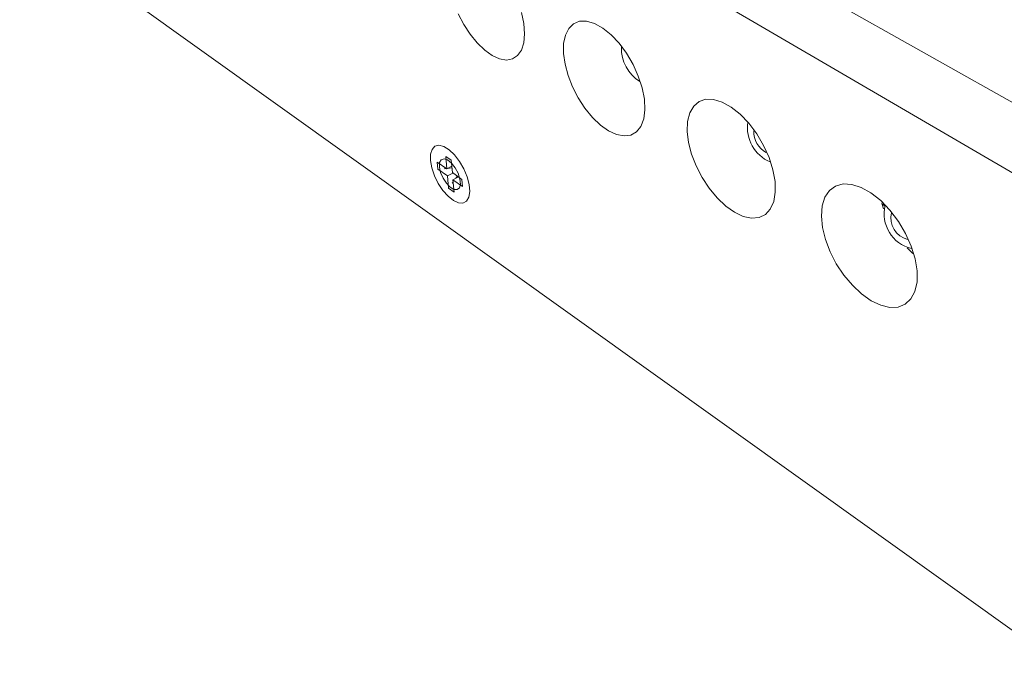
# Model space of a CAD drawing. Header units: millimetres. Extents: x 283 to 424, y 149 to 370.
# Tile 2 of 8: x 287 to 350, y 280 to 323. Entities that reach past the tile are written whole.
import ezdxf

# ---------------------------------------------------------------- set-up
doc = ezdxf.new("R2010")
doc.units = ezdxf.units.MM
doc.header["$LTSCALE"] = 2

msp = doc.modelspace()

# ---------------------------------------------------------------- linework, layer by layer
at = {"color": 7, "linetype": 'Continuous', "lineweight": 15}
for p, q in [((355.014, 280.454), (286.751, 329.306)), ((335.492, 326.243), (360.162, 312.326)), ((331.683, 324.23), (356.366, 309.807)), ((314.667, 313.782), (314.304, 314.037)), ((314.304, 314.037), (314.374, 313.237)), ((314.374, 313.237), (313.764, 313.668)), ((313.764, 313.668), (313.806, 313.199)), ((314.699, 313.412), (314.374, 313.237)), ((314.736, 312.982), (314.667, 313.782)), ((313.806, 313.199), (314.415, 312.768)), ((314.351, 313.254), (314.203, 313.239)), ((314.77, 312.958), (314.415, 312.768)), ((314.415, 312.768), (314.485, 311.975)), ((314.71, 313.29), (314.417, 313.261)), ((315.353, 312.547), (314.736, 312.982)), ((315.132, 312.703), (314.777, 312.512)), ((315.069, 312.748), (314.969, 312.615)), ((314.789, 312.377), (314.727, 312.295)), ((314.846, 311.719), (314.777, 312.512)), ((314.777, 312.512), (315.393, 312.076)), ((315.393, 312.076), (315.353, 312.547)), ((314.485, 311.975), (314.846, 311.719)), ((342.533, 310.941), (342.706, 310.834))]:
    msp.add_line(p, q, dxfattribs=at)
at = {"color": 7, "linetype": 'Continuous', "lineweight": 15, "flags": 128}
for points in [[(319.208, 323.355), (319.358, 322.639), (319.408, 321.976), (319.355, 321.393), (319.202, 320.916), (318.957, 320.561), (318.63, 320.344), (318.237, 320.272), (317.793, 320.346), (317.317, 320.561), (316.827, 320.909), (316.344, 321.374), (315.886, 321.938), (315.471, 322.577), (315.116, 323.268)], [(321.925, 320.702), (321.933, 321.335), (322.047, 321.88), (322.261, 322.313), (322.57, 322.616), (322.961, 322.775), (323.419, 322.782), (323.925, 322.636), (324.459, 322.341), (324.998, 321.909), (325.52, 321.356), (326.001, 320.707), (326.422, 319.988), (326.764, 319.23), (327.012, 318.466), (327.155, 317.729), (327.19, 317.05), (327.113, 316.458), (326.93, 315.976), (326.65, 315.625), (326.284, 315.416), (325.849, 315.358), (325.363, 315.45), (324.845, 315.689), (324.318, 316.062), (323.801, 316.555), (323.314, 317.147), (322.878, 317.816), (322.508, 318.533), (322.218, 319.273), (322.022, 320.005), (321.925, 320.702)], [(329.924, 315.652), (329.953, 316.299), (330.095, 316.85), (330.345, 317.284), (330.695, 317.582), (331.131, 317.73), (331.637, 317.72), (332.191, 317.551), (332.772, 317.229), (333.354, 316.766), (333.913, 316.18), (334.425, 315.497), (334.867, 314.746), (335.221, 313.958), (335.47, 313.167), (335.606, 312.408), (335.622, 311.713), (335.519, 311.111), (335.301, 310.627), (334.98, 310.279), (334.57, 310.081), (334.087, 310.039), (333.553, 310.153), (332.99, 310.418), (332.419, 310.82), (331.864, 311.344), (331.346, 311.968), (330.885, 312.668), (330.499, 313.415), (330.203, 314.182), (330.009, 314.937), (329.924, 315.652)], [(313.318, 313.764), (313.404, 313.289), (313.577, 312.785), (313.822, 312.288), (314.124, 311.834), (314.459, 311.456), (314.804, 311.181), (315.133, 311.03), (315.423, 311.016), (315.65, 311.139), (315.799, 311.393), (315.857, 311.758), (315.82, 312.207), (315.689, 312.708), (315.475, 313.222), (315.194, 313.71), (314.867, 314.134), (314.519, 314.464), (314.176, 314.675), (313.864, 314.751), (313.607, 314.687), (313.422, 314.49), (313.324, 314.174), (313.318, 313.764)], [(313.9, 313.346), (313.915, 313.633), (314.02, 313.82), (314.2, 313.879), (314.431, 313.802), (314.683, 313.599), (314.92, 313.298), (315.111, 312.939), (315.23, 312.571), (315.259, 312.246), (315.196, 312.006), (315.05, 311.884), (314.84, 311.896), (314.595, 312.04), (314.348, 312.296), (314.132, 312.629), (313.976, 312.995), (313.9, 313.346)], [(338.602, 310.174), (338.655, 310.833), (338.83, 311.391), (339.121, 311.825), (339.519, 312.115), (340.007, 312.249), (340.567, 312.218), (341.176, 312.023), (341.81, 311.67), (342.44, 311.173), (343.041, 310.551), (343.587, 309.831), (344.053, 309.044), (344.419, 308.223), (344.67, 307.404), (344.795, 306.622), (344.79, 305.91), (344.655, 305.299), (344.398, 304.813), (344.03, 304.471), (343.568, 304.287), (343.032, 304.264), (342.443, 304.404), (341.827, 304.698), (341.208, 305.133), (340.611, 305.692), (340.057, 306.351), (339.57, 307.085), (339.167, 307.864), (338.864, 308.659), (338.673, 309.439), (338.602, 310.174)], [(342.631, 310.644), (342.538, 310.923), (342.507, 311.028)], [(344.527, 307.749), (344.262, 308.009), (344.156, 308.123)]]:
    msp.add_lwpolyline(points, dxfattribs=at)
at = {"color": 7, "linetype": 'Continuous', "lineweight": 15}
for centre, radius, start, end in [((328.187, 321.033), 2.519, 178.50027, 238.26124), ((336.229, 315.892), 2.409, 171.68019, 246.97933), ((335.804, 315.655), 1.573, 178.81574, 240.86987), ((345, 310.337), 2.341, 166.94035, 255.99057), ((344.539, 310.056), 1.439, 166.91373, 255.73948)]:
    msp.add_arc(centre, radius, start, end, dxfattribs=at)

doc.saveas('drawing.dxf')
